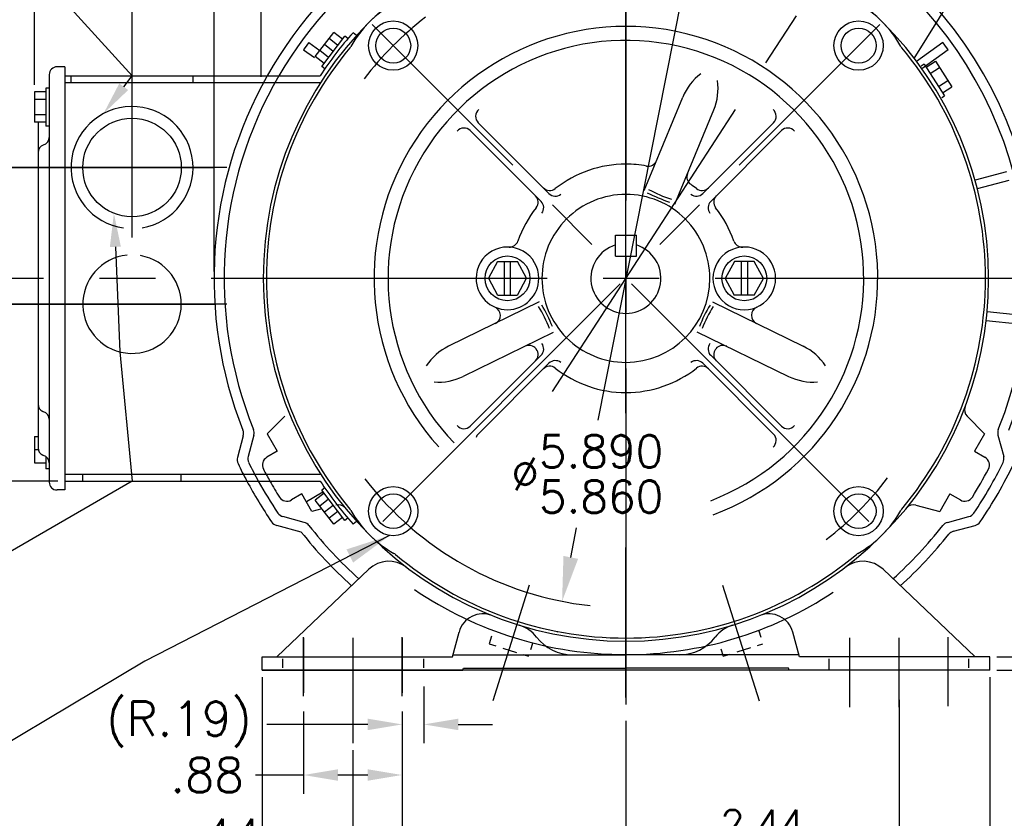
# Model space of a CAD drawing. Extents: x 897.4 to 937.4, y -8.5 to 19.5.
# Tile 4 of 7: x 924.2 to 933, y 0.8 to 7.9. Entities that reach past the tile are written whole.
import ezdxf
from ezdxf import colors
from ezdxf.entities.mleader import LeaderData, LeaderLine
from ezdxf.math import Vec2, Vec3

# ---------------------------------------------------------------- set-up
doc = ezdxf.new("R2010")
doc.units = 0
doc.header["$LTSCALE"] = 4
doc.header["$MEASUREMENT"] = 0
doc.linetypes.add('CENTER2', pattern=[1.125, 0.75, -0.125, 0.125, -0.125])
doc.layers.get('0').update_dxf_attribs({"linetype": 'CONTINUOUS'})
doc.layers.get('DEFPOINTS').update_dxf_attribs({"linetype": 'CONTINUOUS'})
for name, color, linetype in [('CENTER', 40, 'CENTER2'), ('DIMENSIONS', 140, 'CONTINUOUS'), ('DIMENSIONS @ 1', 140, 'CONTINUOUS'), ('TEXT', 140, 'CONTINUOUS'), ('TEXT @ 1', 140, 'CONTINUOUS')]:
    doc.layers.add(name, color=color, linetype=linetype)
doc.styles.get("Standard").update_dxf_attribs({"font": 'romans.shx'})
doc.dimstyles.get("Standard").update_dxf_attribs({"dimtxt": 0.25, "dimasz": 0.3, "dimexe": 0.0625, "dimexo": 0.0625, "dimgap": 0.0625, "dimtad": 0, "dimtih": 1, "dimtoh": 1, "dimzin": 0, "dimdsep": 46, "dimtxsty": 'Standard', "dimcen": 0, "dimadec": 0, "dimazin": 0, "dimtfac": 1, "dimtofl": 0, "dimtmove": 0, "dimatfit": 3, "dimfxl": 0, "dimtolj": 1, "dimtzin": 0, "dimarcsym": 0})
doc.dimstyles.new('STANDARD - A-B', dxfattribs={"dimtxt": 0.125, "dimasz": 0.125, "dimexe": 0.0625, "dimexo": 0.0625, "dimgap": 0.045, "dimtad": 0, "dimtih": 1, "dimtoh": 1, "dimdec": 4, "dimzin": 4, "dimdsep": 46, "dimtxsty": 'Standard', "dimcen": 0, "dimclrd": 256, "dimclre": 256, "dimclrt": 256, "dimaunit": 1, "dimazin": 1, "dimtm": 1e-09, "dimtfac": 1, "dimtdec": 4, "dimtofl": 0, "dimtmove": 0, "dimatfit": 2, "dimfxl": 0, "dimtolj": 1, "dimtzin": 4, "dimlwd": -1, "dimlwe": -1, "dimarcsym": 0})

# ---------------------------------------------------------------- blocks, each defined once
blk = doc.blocks.new('*D187')
at = {"layer": 'DEFPOINTS', "color": 0}
for p in [(933.3057, 13.4967), (925.9457, 5.6259), (933.3057, 5.6259)]:
    blk.add_point(p, dxfattribs=at)
at = {"layer": 'TEXT', "color": 0, "lineweight": -2}
for p, q in [((925.9457, 5.6884), (925.9457, 13.5592)), ((933.3057, 5.6884), (933.3057, 13.5592)), ((926.2457, 13.4967), (928.8013, 13.4967)), ((933.0057, 13.4967), (930.4501, 13.4967))]:
    blk.add_line(p, q, dxfattribs=at)
at = {"layer": 'TEXT', "color": 0}
for points in [[(926.2457, 13.5467), (926.2457, 13.4467), (925.9457, 13.4967)], [(933.0057, 13.5467), (933.0057, 13.4467), (933.3057, 13.4967)]]:
    blk.add_solid(points, dxfattribs=at)
at = {"layer": 'TEXT', "color": 0, "char_height": 0.25, "attachment_point": 5}
for s, insert in [('\\A1;%%C7.36', (929.6257, 13.6842)), ('\\A1;[%%C186.9]', (929.6257, 13.2438))]:
    blk.add_mtext(s, dxfattribs=dict(at, insert=insert))
blk = doc.blocks.new('*D188')
at = {"layer": 'DEFPOINTS', "color": 0}
for p in [(926.3757, 2.1259), (932.8757, 2.1259), (932.8757, -1.2488)]:
    blk.add_point(p, dxfattribs=at)
at = {"layer": 'TEXT', "color": 0, "lineweight": -2}
for p, q in [((926.3757, 2.0634), (926.3757, -1.3113)), ((932.8757, 2.0634), (932.8757, -1.3113)), ((926.6757, -1.2488), (928.9144, -1.2488)), ((932.5757, -1.2488), (930.337, -1.2488))]:
    blk.add_line(p, q, dxfattribs=at)
at = {"layer": 'TEXT', "color": 0}
for points in [[(926.6757, -1.1988), (926.6757, -1.2988), (926.3757, -1.2488)], [(932.5757, -1.1988), (932.5757, -1.2988), (932.8757, -1.2488)]]:
    blk.add_solid(points, dxfattribs=at)
at = {"layer": 'TEXT', "color": 0, "char_height": 0.25, "attachment_point": 5}
for s, insert in [('\\A1;6.50', (929.6257, -1.0613)), ('\\A1;[165.1]', (929.6257, -1.5018))]:
    blk.add_mtext(s, dxfattribs=dict(at, insert=insert))
blk = doc.blocks.new('*D189')
at = {"layer": 'DEFPOINTS', "color": 0}
for p in [(932.0657, 1.9247), (929.6257, 1.7373), (932.0657, 0.5658)]:
    blk.add_point(p, dxfattribs=at)
at = {"layer": 'TEXT', "color": 0, "lineweight": -2}
for p, q in [((932.0657, 1.8622), (932.0657, 0.5033)), ((929.6257, 1.6748), (929.6257, 0.5033)), ((929.9257, 0.5658), (930.2534, 0.5658)), ((931.7657, 0.5658), (931.438, 0.5658))]:
    blk.add_line(p, q, dxfattribs=at)
at = {"layer": 'TEXT', "color": 0}
for points in [[(929.9257, 0.6158), (929.9257, 0.5158), (929.6257, 0.5658)], [(931.7657, 0.6158), (931.7657, 0.5158), (932.0657, 0.5658)]]:
    blk.add_solid(points, dxfattribs=at)
at = {"layer": 'TEXT', "color": 0, "char_height": 0.25, "attachment_point": 5}
for s, insert in [('\\A1;2.44', (930.8457, 0.7533)), ('\\A1;[62.0]', (930.8457, 0.3128))]:
    blk.add_mtext(s, dxfattribs=dict(at, insert=insert))
blk = doc.blocks.new('*D190')
at = {"layer": 'DEFPOINTS', "color": 0}
for p in [(924.3433, 12.6711), (929.6257, 9.6939), (924.3433, 7.2919)]:
    blk.add_point(p, dxfattribs=at)
at = {"layer": 'TEXT', "color": 0, "lineweight": -2}
for p, q in [((924.3433, 7.3544), (924.3433, 12.7336)), ((924.6433, 12.6711), (926.3779, 12.6711)), ((929.3257, 12.6711), (928.0982, 12.6711)), ((929.6257, 9.7564), (929.6257, 12.7336))]:
    blk.add_line(p, q, dxfattribs=at)
at = {"layer": 'TEXT', "color": 0}
for points in [[(924.6433, 12.7211), (924.6433, 12.6211), (924.3433, 12.6711)], [(929.3257, 12.7211), (929.3257, 12.6211), (929.6257, 12.6711)]]:
    blk.add_solid(points, dxfattribs=at)
at = {"layer": 'TEXT', "color": 0, "insert": (927.238, 12.6711), "char_height": 0.25, "attachment_point": 5}
blk.add_mtext('\\A1; 5.28\\P [134.2]', dxfattribs=at)
blk = doc.blocks.new('*D191')
at = {"layer": 'DEFPOINTS', "color": 0}
for p in [(932.8757, 2.2459), (932.8757, 2.1259), (933.569, 2.1259)]:
    blk.add_point(p, dxfattribs=at)
at = {"layer": 'TEXT', "color": 0, "lineweight": -2}
for p, q in [((933.569, 2.5459), (933.569, 2.8459)), ((932.9382, 2.2459), (933.6315, 2.2459)), ((932.9382, 2.1259), (933.6315, 2.1259)), ((933.569, 1.8259), (933.569, 1.5259)), ((933.869, 1.5259), (933.569, 1.5259))]:
    blk.add_line(p, q, dxfattribs=at)
at = {"layer": 'TEXT', "color": 0}
for points in [[(933.519, 2.5459), (933.619, 2.5459), (933.569, 2.2459)], [(933.519, 1.8259), (933.619, 1.8259), (933.569, 2.1259)]]:
    blk.add_solid(points, dxfattribs=at)
at = {"layer": 'TEXT', "color": 0, "insert": (934.4911, 1.5259), "char_height": 0.25, "attachment_point": 5}
blk.add_mtext('\\A1; 0.12\\P [3.0]', dxfattribs=at)
blk = doc.blocks.new('*D178')
at = {"layer": 'DEFPOINTS', "color": 0}
for p in [(927.8207, 2.1491), (927.6257, 1.9247), (927.6257, 1.6423)]:
    blk.add_point(p, dxfattribs=at)
at = {"layer": 'DIMENSIONS'}
for p, q in [((927.8207, 1.9824), (927.8207, 1.4756)), ((927.6257, 1.758), (927.6257, 1.4756)), ((927.319, 1.6423), (926.4174, 1.6423)), ((928.1274, 1.6423), (928.434, 1.6423))]:
    blk.add_line(p, q, dxfattribs=at)
for points in [[(927.319, 1.6934), (927.319, 1.5911), (927.6257, 1.6423)], [(928.1274, 1.6934), (928.1274, 1.5911), (927.8207, 1.6423)]]:
    blk.add_solid(points, dxfattribs=at)
at = {"layer": 'DIMENSIONS', "insert": (925.6329, 1.6423), "char_height": 0.30667, "attachment_point": 5}
blk.add_mtext('\\A1;(R.19)', dxfattribs=at)
blk = doc.blocks.new('*D179')
at = {"layer": 'DEFPOINTS', "color": 0}
for p in [(926.7457, 1.9247), (927.6257, 1.9247), (927.6257, 1.1904)]:
    blk.add_point(p, dxfattribs=at)
at = {"layer": 'DIMENSIONS'}
for p, q in [((926.7457, 1.758), (926.7457, 1.0237)), ((927.6257, 1.758), (927.6257, 1.0237)), ((926.7457, 1.1904), (926.3176, 1.1904)), ((927.319, 1.1904), (927.0524, 1.1904))]:
    blk.add_line(p, q, dxfattribs=at)
for points in [[(927.0524, 1.2415), (927.0524, 1.1393), (926.7457, 1.1904)], [(927.319, 1.2415), (927.319, 1.1393), (927.6257, 1.1904)]]:
    blk.add_solid(points, dxfattribs=at)
at = {"layer": 'DIMENSIONS', "insert": (925.8836, 1.1904), "char_height": 0.30667, "attachment_point": 5}
blk.add_mtext('\\A1;.88', dxfattribs=at)
blk = doc.blocks.new('*D180')
at = {"layer": 'DEFPOINTS', "color": 0}
for p in [(927.6257, 1.9247), (927.1857, 1.4754), (927.6257, 0.6464)]:
    blk.add_point(p, dxfattribs=at)
at = {"layer": 'DIMENSIONS'}
for p, q in [((927.6257, 1.758), (927.6257, 0.4797)), ((927.1857, 1.3087), (927.1857, 0.4797)), ((926.879, 0.6464), (926.4894, 0.6464)), ((927.9324, 0.6464), (928.239, 0.6464))]:
    blk.add_line(p, q, dxfattribs=at)
for points in [[(926.879, 0.6975), (926.879, 0.5953), (927.1857, 0.6464)], [(927.9324, 0.6975), (927.9324, 0.5953), (927.6257, 0.6464)]]:
    blk.add_solid(points, dxfattribs=at)
at = {"layer": 'DIMENSIONS', "insert": (926.0481, 0.6464), "char_height": 0.30667, "attachment_point": 5}
blk.add_mtext('\\A1;.44', dxfattribs=at)
blk = doc.blocks.new('*D194')
at = {"layer": 'DEFPOINTS', "color": 0}
for p in [(932.0657, 1.9247), (927.1857, 1.4754), (932.0657, -0.2718)]:
    blk.add_point(p, dxfattribs=at)
at = {"layer": 'DIMENSIONS', "color": 0, "lineweight": -2}
for p, q in [((932.0657, 1.8622), (932.0657, -0.3343)), ((927.1857, 1.4129), (927.1857, -0.3343)), ((927.4857, -0.2718), (928.9144, -0.2718)), ((931.7657, -0.2718), (930.337, -0.2718))]:
    blk.add_line(p, q, dxfattribs=at)
at = {"layer": 'DIMENSIONS', "color": 0}
for points in [[(927.4857, -0.2218), (927.4857, -0.3218), (927.1857, -0.2718)], [(931.7657, -0.2218), (931.7657, -0.3218), (932.0657, -0.2718)]]:
    blk.add_solid(points, dxfattribs=at)
at = {"layer": 'DIMENSIONS', "color": 0, "char_height": 0.25, "attachment_point": 5}
for s, insert in [('\\A1;4.88', (929.6257, -0.0843)), ('\\A1;[124.0]', (929.6257, -0.5248))]:
    blk.add_mtext(s, dxfattribs=dict(at, insert=insert))
blk = doc.blocks.new('*D199')
at = {"layer": 'DEFPOINTS', "color": 0}
for p in [(933.4438, 5.6259), (932.8757, 2.1259), (934.2891, 2.1259)]:
    blk.add_point(p, dxfattribs=at)
at = {"layer": 'DIMENSIONS', "color": 0, "lineweight": -2}
for p, q in [((933.5063, 5.6259), (934.3516, 5.6259)), ((934.2891, 5.3259), (934.2891, 4.3164)), ((934.2891, 2.4259), (934.2891, 3.4354)), ((932.9382, 2.1259), (934.3516, 2.1259))]:
    blk.add_line(p, q, dxfattribs=at)
at = {"layer": 'DIMENSIONS', "color": 0}
for points in [[(934.2391, 5.3259), (934.3391, 5.3259), (934.2891, 5.6259)], [(934.2391, 2.4259), (934.3391, 2.4259), (934.2891, 2.1259)]]:
    blk.add_solid(points, dxfattribs=at)
at = {"layer": 'DIMENSIONS', "color": 0, "char_height": 0.25, "attachment_point": 5}
for s, insert in [('\\A1;3.50', (934.2891, 4.0634)), ('\\A1;[88.9]', (934.2891, 3.6229))]:
    blk.add_mtext(s, dxfattribs=dict(at, insert=insert))
blk = doc.blocks.new('*D200')
at = {"layer": 'DEFPOINTS', "color": 0}
for p in [(933.3057, 10.4618), (935.6968, 10.4618), (932.8757, 2.1259)]:
    blk.add_point(p, dxfattribs=at)
at = {"layer": 'DIMENSIONS', "color": 0, "lineweight": -2}
for p, q in [((933.3682, 10.4618), (935.7593, 10.4618)), ((935.6968, 10.1618), (935.6968, 6.7039)), ((935.6968, 2.4259), (935.6968, 5.7813)), ((932.9382, 2.1259), (935.7593, 2.1259))]:
    blk.add_line(p, q, dxfattribs=at)
at = {"layer": 'DIMENSIONS', "color": 0}
for points in [[(935.6468, 10.1618), (935.7468, 10.1618), (935.6968, 10.4618)], [(935.6468, 2.4259), (935.7468, 2.4259), (935.6968, 2.1259)]]:
    blk.add_solid(points, dxfattribs=at)
at = {"layer": 'DIMENSIONS', "color": 0, "insert": (935.6968, 6.2426), "char_height": 0.25, "attachment_point": 5}
blk.add_mtext('\\A1; 8.34\\P [211.7]', dxfattribs=at)
blk = doc.blocks.new('*D182')
at = {"layer": 'DEFPOINTS', "color": 0}
for p in [(931.5202, 10.315), (929.6257, 9.8624), (931.9331, 9.1789), (929.6257, 5.6259)]:
    blk.add_point(p, dxfattribs=at)
at = {"layer": 'DIMENSIONS'}
for p, q in [((929.6257, 10.0624), (929.6257, 10.8833)), ((932.042, 9.3466), (932.4891, 10.0351))]:
    blk.add_line(p, q, dxfattribs=at)
for start, end in [(80.53737, 85.46715), (61.53285, 67.19032)]:
    blk.add_arc((929.6257, 5.6259), 5.0574, start, end, dxfattribs=at)
for points in [[(930.0228, 10.6008), (930.028, 10.7341), (929.6257, 10.6833)], [(932.0704, 10.1291), (932.0023, 10.0145), (932.3801, 9.8674)]]:
    blk.add_solid(points, dxfattribs=at)
at = {"layer": 'DIMENSIONS', "insert": (931.0217, 10.4868), "char_height": 0.256, "attachment_point": 5}
blk.add_mtext('\\A1;(33°)', dxfattribs=at)
blk = doc.blocks.new('*D207')
at = {"layer": 'DEFPOINTS', "color": 0}
for p in [(923.0649, 5.3959), (922.6844, 3.8159), (924.6133, 3.8159)]:
    blk.add_point(p, dxfattribs=at)
at = {"layer": 'DIMENSIONS', "color": 0, "lineweight": -2}
for p, q in [((922.6844, 5.6959), (922.6844, 5.9959)), ((923.0024, 5.3959), (922.6219, 5.3959)), ((924.5508, 3.8159), (922.6219, 3.8159)), ((922.6844, 3.5159), (922.6844, 3.2159))]:
    blk.add_line(p, q, dxfattribs=at)
at = {"layer": 'DIMENSIONS', "color": 0}
for points in [[(922.6344, 5.6959), (922.7344, 5.6959), (922.6844, 5.3959)], [(922.6344, 3.5159), (922.7344, 3.5159), (922.6844, 3.8159)]]:
    blk.add_solid(points, dxfattribs=at)
at = {"layer": 'DIMENSIONS', "color": 0, "insert": (922.6844, 4.4912), "char_height": 0.25, "attachment_point": 5}
blk.add_mtext('\\A1;1.58\\P [40.1]', dxfattribs=at)
blk = doc.blocks.new('*D183')
at = {"layer": 'DEFPOINTS', "color": 0}
for p in [(930.1956, 8.5101), (929.0556, 2.7417)]:
    blk.add_point(p, dxfattribs=at)
at = {"layer": 'DIMENSIONS'}
for p, q in [((930.118, 8.1177), (929.3752, 4.3585)), ((929.1332, 3.1341), (929.1854, 3.3985))]:
    blk.add_line(p, q, dxfattribs=at)
for points in [[(930.0526, 8.1306), (930.1834, 8.1048), (930.1956, 8.5101)], [(929.0678, 3.147), (929.1986, 3.1212), (929.0556, 2.7417)]]:
    blk.add_solid(points, dxfattribs=at)
at = {"layer": 'DIMENSIONS', "insert": (929.2803, 3.8785), "char_height": 0.288, "attachment_point": 5}
blk.add_mtext('\\A1;∅\\S5.890^ 5.860;', dxfattribs=at)
blk = doc.blocks.new('*D184')
at = {"layer": 'DEFPOINTS', "color": 0}
for p in [(928.4649, 9.9577), (929.6256, 10.0282), (927.0657, 8.1858), (929.6256, 5.626)]:
    blk.add_point(p, dxfattribs=at)
at = {"layer": 'DIMENSIONS'}
for p, q in [((929.6256, 10.2282), (929.6256, 10.3105)), ((926.9242, 8.3272), (926.3131, 8.9384))]:
    blk.add_line(p, q, dxfattribs=at)
for start, end in [(95.11215, 106.64018), (118.62142, 129.88868)]:
    blk.add_arc((929.6256, 5.626), 4.4846, start, end, dxfattribs=at)
for points in [[(929.223, 10.1593), (929.229, 10.0261), (929.6256, 10.1105)], [(926.7946, 9.0177), (926.7047, 9.1161), (926.4545, 8.797)]]:
    blk.add_solid(points, dxfattribs=at)
at = {"layer": 'DIMENSIONS', "insert": (927.9094, 9.7692), "char_height": 0.288, "attachment_point": 5}
blk.add_mtext('\\A1;45°', dxfattribs=at)
blk = doc.blocks.new('*D185')
at = {"layer": 'DEFPOINTS', "color": 0}
for p in [(929.6256, 10.029), (930.7861, 9.9568), (932.1855, 8.1858), (929.6256, 5.6258)]:
    blk.add_point(p, dxfattribs=at)
at = {"layer": 'DIMENSIONS'}
for p, q in [((929.6256, 10.229), (929.6256, 10.3096)), ((932.327, 8.3273), (932.9375, 8.9378))]:
    blk.add_line(p, q, dxfattribs=at)
for start, end in [(70.4415, 84.88694), (50.11389, 58.16578)]:
    blk.add_arc((929.6256, 5.6258), 4.4838, start, end, dxfattribs=at)
for points in [[(930.0222, 10.0252), (930.0282, 10.1584), (929.6256, 10.1096)], [(932.5459, 9.1155), (932.4559, 9.0171), (932.7961, 8.7964)]]:
    blk.add_solid(points, dxfattribs=at)
at = {"layer": 'DIMENSIONS', "insert": (931.5586, 9.6715), "char_height": 0.288, "attachment_point": 5}
blk.add_mtext('\\A1;45°', dxfattribs=at)
blk = doc.blocks.new('*D210')
at = {"layer": 'DEFPOINTS', "color": 0}
for p in [(924.0217, 5.6259), (921.3583, 3.8159), (924.6133, 3.8159)]:
    blk.add_point(p, dxfattribs=at)
at = {"layer": 'DIMENSIONS', "color": 0, "lineweight": -2}
for p, q in [((923.9592, 5.6259), (921.2958, 5.6259)), ((921.3583, 5.3259), (921.3583, 5.1481)), ((921.3583, 4.1159), (921.3583, 4.2255)), ((924.5508, 3.8159), (921.2958, 3.8159))]:
    blk.add_line(p, q, dxfattribs=at)
at = {"layer": 'DIMENSIONS', "color": 0}
for points in [[(921.3083, 5.3259), (921.4083, 5.3259), (921.3583, 5.6259)], [(921.3083, 4.1159), (921.4083, 4.1159), (921.3583, 3.8159)]]:
    blk.add_solid(points, dxfattribs=at)
at = {"layer": 'DIMENSIONS', "color": 0, "insert": (921.3583, 4.6868), "char_height": 0.25, "attachment_point": 5}
blk.add_mtext('\\A1; 1.81\\P [46.0]', dxfattribs=at)
blk = doc.blocks.new('*D211')
at = {"layer": 'DEFPOINTS', "color": 0}
for p in [(933.3057, 14.5846), (924.3433, 7.2919), (933.3057, 5.6259)]:
    blk.add_point(p, dxfattribs=at)
at = {"layer": 'TEXT', "color": 0, "lineweight": -2}
for p, q in [((924.3433, 7.3544), (924.3433, 14.6471)), ((933.3057, 5.6884), (933.3057, 14.6471)), ((924.6433, 14.5846), (928.0001, 14.5846)), ((933.0057, 14.5846), (929.6489, 14.5846))]:
    blk.add_line(p, q, dxfattribs=at)
at = {"layer": 'TEXT', "color": 0}
for points in [[(924.6433, 14.6346), (924.6433, 14.5346), (924.3433, 14.5846)], [(933.0057, 14.6346), (933.0057, 14.5346), (933.3057, 14.5846)]]:
    blk.add_solid(points, dxfattribs=at)
at = {"layer": 'TEXT', "color": 0, "char_height": 0.25, "attachment_point": 5}
for s, insert in [('\\A1;%%C8.96', (928.8245, 14.7721)), ('\\A1;[%%C227.6]', (928.8245, 14.3316))]:
    blk.add_mtext(s, dxfattribs=dict(at, insert=insert))

msp = doc.modelspace()

# ---------------------------------------------------------------- linework, layer by layer
for p, q in [((929.6257, 4.42302), (929.6257, 9.79856)), ((932.20165, 7.591), (932.98466, 8.84422)), ((926.84931, 7.60605), (927.0149, 7.82184)), ((926.90795, 7.5182), (927.11493, 7.78794)), ((927.05283, 7.70702), (926.9735, 7.76789)), ((927.09423, 7.76097), (927.0149, 7.82184)), ((927.1422, 7.76701), (927.11493, 7.78794)), ((927.2196, 7.79585), (927.18827, 7.81989)), ((926.74655, 7.66828), (926.84319, 7.59807)), ((926.79357, 7.733), (926.89191, 7.66156)), ((926.97004, 7.59912), (926.89071, 7.66)), ((927.01144, 7.65307), (926.9321, 7.71395)), ((932.45784, 7.733), (932.22321, 7.56253)), ((932.50486, 7.66828), (932.27023, 7.49781)), ((926.92865, 7.54517), (926.84931, 7.60605)), ((932.30711, 7.51114), (932.39098, 7.5656)), ((932.39098, 7.5656), (932.53912, 7.33748)), ((924.61329, 7.51588), (924.54329, 7.51588)), ((924.61329, 7.51588), (924.61329, 3.73588)), ((926.93523, 7.49727), (926.90795, 7.5182)), ((932.28969, 7.53797), (932.26453, 7.52164)), ((932.28969, 7.53797), (932.47268, 7.25618)), ((932.34415, 7.45411), (932.42802, 7.50857)), ((924.47329, 7.44588), (924.47329, 3.80588)), ((924.61329, 7.43589), (926.89395, 7.43589)), ((924.66829, 7.37589), (924.66829, 7.43589)), ((925.75829, 7.37589), (925.75829, 7.43589)), ((932.41822, 7.34005), (932.50209, 7.39451)), ((924.47329, 7.32588), (924.44329, 7.32588)), ((924.44329, 7.32588), (924.44329, 6.98588)), ((924.61329, 7.37589), (926.89395, 7.37589)), ((932.45526, 7.28302), (932.53912, 7.33748)), ((924.44329, 7.29188), (924.34329, 7.29188)), ((924.34329, 7.29188), (924.34329, 7.01988)), ((924.44329, 7.22388), (924.34329, 7.22388)), ((929.78842, 6.41078), (930.13381, 7.24463)), ((932.44752, 7.23984), (932.47268, 7.25618)), ((930.06213, 6.28763), (930.41098, 7.12982)), ((924.44329, 7.08788), (924.34329, 7.08788)), ((924.44329, 7.01988), (924.34329, 7.01988)), ((924.37329, 7.01988), (924.37329, 4.11229)), ((924.47329, 6.98588), (924.44329, 6.98588)), ((928.30643, 7.01591), (928.93855, 6.3838)), ((930.9448, 7.01591), (930.31268, 6.3838)), ((928.23572, 6.9452), (928.86782, 6.31311)), ((931.0155, 6.9452), (930.3834, 6.31311)), ((924.42329, 6.81755), (924.41908, 6.81615)), ((923.49026, 6.61589), (925.94964, 6.61589)), ((933.02486, 6.5781), (932.74472, 6.50304)), ((933.04556, 6.50083), (932.76542, 6.42577)), ((929.53186, 5.82339), (929.53186, 6.01089)), ((929.53186, 6.01089), (929.71936, 6.01089)), ((929.71936, 5.82339), (929.71936, 6.01089)), ((929.53186, 5.82339), (929.71936, 5.82339)), ((928.47867, 5.77689), (928.39697, 5.62626)), ((928.48061, 5.77689), (928.65696, 5.77689)), ((928.54011, 5.47489), (928.54011, 5.77689)), ((928.59511, 5.47489), (928.59511, 5.77689)), ((928.73866, 5.62626), (928.65696, 5.77689)), ((930.59456, 5.77682), (930.51246, 5.62546)), ((930.77069, 5.77682), (930.59651, 5.77682)), ((930.65601, 5.77682), (930.65601, 5.47482)), ((930.71101, 5.77682), (930.71101, 5.47482)), ((930.85415, 5.62546), (930.77205, 5.77682)), ((928.39697, 5.62626), (928.47907, 5.47489)), ((928.65656, 5.47489), (928.73866, 5.62626)), ((929.6257, 5.62589), (929.6251, 5.62515)), ((929.6257, 5.62589), (929.6251, 5.62515)), ((929.6257, 5.62589), (929.6251, 5.62515)), ((929.6257, 5.62589), (929.6251, 5.62515)), ((929.62572, 5.62579), (929.6257, 5.62606)), ((929.62575, 5.62586), (929.6257, 5.62519)), ((929.62572, 5.62582), (929.6257, 5.62563)), ((929.62572, 5.62579), (929.6257, 5.62552)), ((930.51246, 5.62546), (930.59416, 5.47482)), ((930.77245, 5.47482), (930.85415, 5.62546)), ((928.48044, 5.47489), (928.65461, 5.47489)), ((930.77051, 5.47482), (930.59416, 5.47482)), ((923.51725, 5.39589), (925.94964, 5.39589)), ((928.852, 5.41542), (928.0408, 5.01977)), ((930.39922, 5.41542), (931.21043, 5.01977)), ((933.14033, 5.29671), (932.8519, 5.32703)), ((933.13197, 5.21715), (932.84353, 5.24746)), ((928.97722, 5.14272), (928.17231, 4.75013)), ((930.25959, 5.14975), (931.07892, 4.75013)), ((928.23572, 4.30658), (928.86782, 4.93868)), ((931.0155, 4.30658), (930.3834, 4.93868)), ((928.30643, 4.23588), (928.93855, 4.86798)), ((930.9448, 4.23588), (930.31268, 4.86798)), ((924.42329, 4.43421), (924.41533, 4.43712)), ((926.57728, 4.39399), (926.42059, 4.2373)), ((932.67413, 4.39399), (932.83082, 4.2373)), ((926.3017, 4.22667), (926.25065, 4.03614)), ((926.42059, 4.2373), (926.51059, 4.08142)), ((932.83082, 4.2373), (932.74082, 4.08142)), ((932.94971, 4.22667), (933.00076, 4.03614)), ((924.34329, 4.21366), (924.34329, 3.9781)), ((924.34329, 4.21366), (924.37329, 4.21366)), ((926.20702, 4.22103), (926.15506, 4.02713)), ((924.37329, 4.09588), (924.34329, 4.09588)), ((924.42329, 4.04521), (924.41533, 4.04812)), ((926.51059, 4.08142), (926.4177, 4.02779)), ((932.74082, 4.08142), (932.83371, 4.02779)), ((924.34329, 3.9781), (924.44329, 3.9781)), ((924.44329, 4.03558), (924.44329, 3.92588)), ((924.47329, 3.92588), (924.44329, 3.92588)), ((924.61329, 3.87589), (926.89398, 3.87589)), ((924.77329, 3.81589), (924.77329, 3.87589)), ((925.65329, 3.81589), (925.65329, 3.87589)), ((924.61329, 3.81589), (926.89398, 3.81589)), ((924.61329, 3.73588), (924.54329, 3.73588)), ((926.7306, 3.70037), (926.63771, 3.64674)), ((926.8206, 3.54448), (926.7306, 3.70037)), ((926.91939, 3.71699), (926.7706, 3.63109)), ((926.92865, 3.70661), (926.84931, 3.64574)), ((926.93523, 3.75452), (926.90795, 3.73359)), ((927.11493, 3.46385), (926.90795, 3.73359)), ((932.52081, 3.70037), (932.43081, 3.54448)), ((932.52081, 3.70037), (932.61371, 3.64674)), ((927.0149, 3.42994), (926.84931, 3.64574)), ((926.97004, 3.65267), (926.89071, 3.59179)), ((926.90886, 3.56813), (926.8206, 3.54448)), ((927.01144, 3.59872), (926.9321, 3.53784)), ((927.05283, 3.54477), (926.9735, 3.48389)), ((932.21678, 3.60183), (932.43081, 3.54448)), ((926.75194, 3.44684), (926.56142, 3.49789)), ((927.09423, 3.49082), (927.0149, 3.42994)), ((927.1422, 3.48478), (927.11493, 3.46385)), ((927.2196, 3.45594), (927.18827, 3.4319)), ((932.49945, 3.44683), (932.69, 3.49789)), ((926.72543, 3.36077), (926.50582, 3.41961)), ((932.55169, 3.36766), (932.7456, 3.41961)), ((929.6257, 1.88245), (929.6257, 3.22331)), ((926.5057, 2.24489), (927.32838, 3.02786)), ((932.74571, 2.24489), (931.92303, 3.02786)), ((928.0757, 2.24489), (928.13534, 2.46745)), ((929.00984, 2.47309), (929.0136, 2.46932)), ((930.81225, 2.47703), (930.83019, 2.42015)), ((931.1757, 2.24489), (931.11607, 2.46745)), ((928.42362, 2.42942), (928.40257, 2.36267)), ((928.40257, 2.36267), (928.46479, 2.34305)), ((928.52556, 2.32389), (928.6477, 2.28538)), ((928.79153, 2.36585), (928.7736, 2.30897)), ((930.47441, 2.31808), (930.49546, 2.25133)), ((930.61845, 2.29011), (930.74059, 2.32862)), ((930.80136, 2.34778), (930.84834, 2.36259)), ((926.3757, 2.24489), (928.0757, 2.24489)), ((926.3757, 2.12589), (926.3757, 2.24489)), ((926.5607, 2.14908), (926.5607, 2.22802)), ((927.8207, 2.14908), (927.8207, 2.22802)), ((928.08106, 2.26489), (929.6257, 2.26489)), ((928.70848, 2.26622), (928.75545, 2.25141)), ((931.17034, 2.26489), (929.6257, 2.26489)), ((930.49546, 2.25133), (930.55768, 2.27094)), ((932.87571, 2.24489), (931.1757, 2.24489)), ((931.4407, 2.12589), (931.4407, 2.22802)), ((932.69071, 2.14908), (932.69071, 2.22802)), ((932.87571, 2.12589), (932.87571, 2.24489)), ((926.3757, 2.12589), (928.16805, 2.12589)), ((932.87571, 2.12589), (926.3757, 2.12589)), ((928.16805, 2.12589), (928.17341, 2.14589)), ((928.17341, 2.14589), (929.6257, 2.14589)), ((931.078, 2.14589), (929.6257, 2.14589)), ((931.08336, 2.12589), (931.078, 2.14589))]:
    msp.add_line(p, q)
for centre, radius in [((927.54672, 7.70479), 0.22), ((931.70451, 7.70479), 0.22), ((927.54672, 7.70479), 0.156), ((931.70451, 7.70479), 0.156), ((925.21329, 6.61589), 0.44), ((928.56761, 5.62589), 0.2), ((930.68351, 5.62582), 0.2), ((927.54678, 3.54694), 0.22), ((927.54678, 3.54694), 0.156), ((931.70445, 3.54694), 0.22), ((931.70445, 3.54694), 0.156)]:
    msp.add_circle(centre, radius)
for centre, radius, start, end in [((929.6257, 5.62589), 3.68, 98.401615, 150.537876), ((929.6257, 5.62589), 3.59, 97.939444, 149.723162), ((929.62561, 5.62589), 3.24, 0, 180), ((929.6257, 5.62589), 3.68, 338.399932, 57.001175), ((929.6257, 5.62589), 3.59, 337.937612, 57.001205), ((928.04175, 7.20987), 1, 119.210884, 150.785715), ((931.20947, 7.20987), 1, 29.214293, 60.789107), ((929.62561, 5.62589), 2.25, 290.275554, 221.982278), ((929.6533, 5.62589), 3.3, 138.329349, 146.737052), ((929.62561, 5.62589), 2.125, 290.886692, 223.76911), ((929.62561, 5.62589), 3.2124, 140.11894, 180.000005), ((929.6257, 5.62589), 3.53, 143.35074, 144.649257), ((927.09913, 7.737), 0.08, 320.117689, 330.78546), ((932.15209, 7.737), 0.08, 209.214541, 219.882313), ((929.62561, 5.62589), 3.2124, 0, 39.881075), ((929.6257, 5.62589), 3.53, 35.350745, 36.649263), ((924.54329, 7.44588), 0.07, 90.000004, 180.000048), ((929.6257, 5.62589), 3.68, 150.537876, 201.600073), ((929.6257, 5.62589), 3.59, 149.723162, 202.06245), ((930.59575, 7.05329), 0.5, 126.835534, 157.500023), ((930.59575, 7.05329), 0.5, 126.836599, 157.500023), ((929.94904, 7.32117), 0.5, 337.499974, 8.163397), ((925.21329, 6.61589), 0.545, 279.463545, 262.094713), ((928.363, 7.07248), 0.08, 131.118076, 225.000597), ((930.88823, 7.07248), 0.08, 314.999391, 48.881953), ((928.17915, 6.88863), 0.08, 45.000121, 138.882403), ((931.07207, 6.88863), 0.08, 41.117592, 134.999877), ((924.40329, 6.88464), 0.07, 286.601568, 0), ((924.44329, 6.75047), 0.07, 110.236387, 180.000048), ((929.62561, 5.62589), 1.02, 90.000003, 128.20821), ((929.62561, 5.62589), 1.02, 79.56624, 90.000003), ((929.82482, 6.7077), 0.08, 259.566176, 337.500083), ((930.2498, 6.53165), 0.08, 157.50001, 235.427878), ((928.94524, 6.49024), 0.08, 224.999996, 308.207942), ((929.62561, 5.62589), 1.02, 51.791784, 55.428098), ((930.30598, 6.49024), 0.08, 231.792059, 314.999992), ((928.76138, 6.30642), 0.08, 321.782096, 45.005083), ((929.62552, 5.62589), 0.75, 90.000003, 180.000005), ((928.99512, 6.44037), 0.08, 225.000119, 307.743845), ((929.6257, 5.62589), 0.75, 0, 90.000019), ((930.43886, 7.58912), 1.35, 242.573239, 251.707853), ((930.44036, 7.5885), 1.32, 242.377514, 251.967673), ((930.25611, 6.44037), 0.08, 232.256157, 314.999882), ((930.48985, 6.30642), 0.08, 134.994905, 218.217919), ((929.62561, 5.62589), 1.02, 141.782132, 160.922658), ((928.81125, 6.25654), 0.08, 322.245566, 45.000247), ((930.43997, 6.25654), 0.08, 134.999741, 217.754449), ((930.44036, 7.5885), 1.32, 269.086613, 269.425008), ((929.62561, 5.62589), 1.02, 19.077336, 38.217876), ((928.56761, 5.62589), 0.28, 0, 180.000001), ((928.58603, 5.98542), 0.08, 267.068046, 340.922472), ((929.62561, 5.62589), 0.3125, 107.457584, 72.542411), ((930.68361, 5.62589), 0.28, 0, 180.000196), ((930.6652, 5.98542), 0.08, 199.077529, 272.931955), ((925.21329, 5.39589), 0.44, 95.837189, 79.992224), ((929.62561, 5.62589), 3.24, 180, 0), ((929.62561, 5.62589), 3.2124, 179.999991, 219.881056), ((928.56761, 5.62589), 0.28, 180.000005, 0), ((929.62552, 5.62589), 0.75, 179.999991, 270.000001), ((929.6257, 5.62589), 0.75, 270.000001, 0), ((930.68361, 5.62589), 0.28, 179.9998, 0), ((929.62561, 5.62589), 3.2124, 320.118945, 0), ((928.42411, 5.29573), 0.08, 295.999963, 66.507556), ((927.71628, 4.69281), 1.32, 21.532332, 31.122478), ((927.71557, 4.69426), 1.35, 21.792137, 30.926752), ((931.53565, 4.69426), 1.35, 149.07325, 158.207863), ((931.53494, 4.69281), 1.32, 148.877524, 158.46767), ((930.82712, 5.29573), 0.08, 113.492465, 244.000121), ((928.25998, 4.57037), 0.5, 115.999971, 146.663395), ((928.75964, 4.94759), 0.08, 38.071246, 116.000176), ((928.81125, 4.99524), 0.08, 314.999746, 37.754454), ((930.43997, 4.99524), 0.08, 142.245547, 225.000256), ((930.49158, 4.94759), 0.08, 63.999822, 141.928722), ((930.99124, 4.57037), 0.5, 33.336603, 64.000027), ((928.76138, 4.94537), 0.08, 314.99491, 38.217924), ((930.48985, 4.94537), 0.08, 141.782078, 225.005091), ((928.94524, 4.76154), 0.08, 51.792057, 135), ((928.99512, 4.81141), 0.08, 52.256155, 134.999877), ((930.25611, 4.81141), 0.08, 45.000124, 127.74384), ((930.30598, 4.76154), 0.08, 45.000001, 128.207937), ((929.62561, 5.62589), 1.02, 231.791786, 270.000001), ((929.62561, 5.62589), 1.02, 270.000001, 308.208216), ((927.95312, 5.19953), 0.5, 265.336593, 296.000017), ((931.2981, 5.19953), 0.5, 243.999984, 274.663408), ((924.44329, 4.50129), 0.07, 179.999745, 246.452925), ((924.40329, 4.36713), 0.07, 0, 73.39811), ((932.7307, 4.45056), 0.08, 159.266706, 224.999953), ((928.17915, 4.36315), 0.08, 221.117594, 314.999882), ((931.07207, 4.36315), 0.08, 225.000119, 318.882408), ((926.12974, 4.24174), 0.08, 344.999716, 21.600042), ((926.22443, 4.24738), 0.08, 344.99794, 22.062476), ((928.363, 4.17931), 0.08, 134.999399, 160.659491), ((930.88823, 4.17931), 0.08, 311.118067, 45.000602), ((933.02698, 4.24738), 0.08, 157.937524, 195.00206), ((924.44329, 4.11229), 0.07, 179.999745, 246.452925), ((924.40329, 3.97813), 0.07, 0, 73.39811), ((926.23234, 4.00643), 0.08, 165.000212, 205.512625), ((929.6257, 5.62589), 3.84, 205.51261, 208.122234), ((926.32792, 4.01544), 0.08, 165.000097, 206.028459), ((929.6257, 5.62589), 3.75, 206.04112, 208.859712), ((926.4577, 3.95851), 0.08, 120.000336, 207.758791), ((929.6257, 5.62589), 3.75, 326.028398, 333.971598), ((929.6257, 5.62589), 3.84, 325.512621, 334.487375), ((932.79371, 3.95851), 0.08, 332.241209, 59.999664), ((932.92349, 4.01544), 0.08, 333.971541, 14.999903), ((929.6257, 5.62589), 3.66, 207.758811, 209.639145), ((929.62571, 5.62589), 3.66, 327.758845, 332.241209), ((924.54329, 3.80588), 0.07, 180.000031, 270.000001), ((929.6257, 5.62589), 3.84, 208.122234, 214.487379), ((929.6257, 5.62589), 3.84, 208.122278, 214.487438), ((929.6257, 5.62589), 3.75, 208.859732, 213.971604), ((929.6257, 5.62589), 3.66, 209.639145, 212.241155), ((929.6257, 5.62589), 3.66, 209.639127, 212.241214), ((929.6533, 5.62589), 3.3, 213.263142, 221.670667), ((926.59771, 3.71602), 0.08, 212.241272, 299.99967), ((932.6537, 3.71602), 0.08, 239.999988, 327.758788), ((926.58212, 3.57516), 0.08, 213.971547, 254.999851), ((927.05534, 3.52456), 0.08, 39.266711, 104.999936), ((927.09913, 3.51478), 0.08, 29.214539, 39.882311), ((928.04175, 4.04191), 1, 209.214281, 240.789112), ((931.20947, 4.04191), 1, 299.210889, 330.785706), ((932.15209, 3.51478), 0.08, 140.117684, 150.785455), ((932.19607, 3.52456), 0.08, 75.00045, 140.733291), ((932.66929, 3.57516), 0.08, 285.000036, 326.028513), ((926.52652, 3.49689), 0.08, 214.487438, 254.999737), ((926.73124, 3.36957), 0.08, 37.93753, 75.002049), ((932.52016, 3.36956), 0.08, 105.000114, 142.062032), ((932.72489, 3.49689), 0.08, 285.000036, 325.512564), ((929.6257, 5.62589), 3.68, 217.989929, 228.230461), ((929.6257, 5.62589), 3.59, 217.937561, 228.34723), ((929.6257, 5.62589), 3.59, 311.65283, 322.06227), ((932.5724, 3.29038), 0.08, 104.999638, 141.600039), ((929.6257, 5.62589), 3.68, 311.769598, 321.600122), ((927.51469, 3.09926), 0.08, 50.122541, 60.788923), ((931.73654, 3.09926), 0.08, 119.211076, 129.877454), ((927.50763, 2.83953), 0.26, 52.759432, 133.585689), ((929.62574, 5.62589), 3.2124, 230.120493, 270.000001), ((929.62549, 5.62589), 3.2124, 270.000001, 309.879508), ((931.74378, 2.83953), 0.26, 46.414314, 127.240565), ((929.62544, 5.62589), 3.36, 235.790754, 270.000001), ((929.62544, 5.62589), 3.36, 270.000001, 303.473685), ((928.34784, 2.41051), 0.22, 68.326099, 165.000323), ((930.90357, 2.41051), 0.22, 14.999678, 111.673898), ((928.58244, 2.23265), 0.31, 37.502265, 72.909831), ((930.66897, 2.23265), 0.31, 107.090166, 142.497732), ((929.1457, 2.66489), 0.4, 217.502399, 270.000001), ((930.1057, 2.66489), 0.4, 270.000001, 322.49766)]:
    msp.add_arc(centre, radius, start, end)
at = {"layer": 'CENTER'}
for p, q in [((929.6257, 9.32085), (929.6257, 1.73733)), ((926.36569, 7.42621), (926.36569, 9.11643)), ((928.97054, 4.61696), (931.89827, 9.12527)), ((925.21329, 5.98959), (925.21329, 8.0787)), ((931.79698, 3.45462), (927.35757, 7.89403)), ((927.45443, 3.45462), (931.89384, 7.89403)), ((926.06052, 6.61589), (923.06493, 6.61589)), ((933.42179, 5.62589), (924.02166, 5.62589)), ((926.06052, 5.39589), (923.06493, 5.39589)), ((928.7612, 2.88486), (928.43556, 1.85207)), ((930.48971, 2.88478), (930.81535, 1.85199)), ((926.7457, 1.89405), (926.7457, 2.42233)), ((926.74571, 2.41432), (926.74571, 1.92469)), ((927.18571, 2.41432), (927.18571, 1.47535)), ((927.6257, 1.89405), (927.6257, 2.42233)), ((927.62571, 2.41432), (927.62571, 1.92469)), ((931.62571, 1.796), (931.62571, 2.41431)), ((932.06571, 1.796), (932.06571, 2.41431)), ((932.5057, 1.80401), (932.5057, 2.42233))]:
    msp.add_line(p, q, dxfattribs=at)
for start, end in [(127.509537, 142.673308), (307.509542, 322.673327)]:
    msp.add_arc((929.62561, 5.62589), 2.94, start, end, dxfattribs=at)
at = {"layer": 'DIMENSIONS'}
msp.add_arc((929.62561, 5.62589), 2.94, 217.509546, 263.790856, dxfattribs=at)

# ---------------------------------------------------------------- dimensions: what is measured, and where the dimension line sits
dim = msp.add_angular_dim_3p(base=(931.52023, 10.315), center=(929.6257, 5.62589), p1=(931.93305, 9.1789), p2=(929.6257, 9.86236), text='(<>)', dimstyle='STANDARD - A-B', override={"dimscale": 3.2, "dimtxt": 0.08, "dimdec": 2, "dimadec": 0}, dxfattribs=at)
dim.commit()
dim.dimension.update_dxf_attribs({"geometry": '*D182', "text_midpoint": (931.02173, 10.48676), "dimtype": 165})
dim = msp.add_angular_dim_3p(base=(928.46489, 9.95773), center=(929.62561, 5.62595), p1=(929.62561, 10.0282), p2=(927.06567, 8.18582), dimstyle='STANDARD - A-B', override={"dimscale": 3.2, "dimtxt": 0.09, "dimdec": 2, "dimadec": 0, "dimtdec": 2}, dxfattribs=at)
dim.commit()
dim.dimension.update_dxf_attribs({"geometry": '*D184', "text_midpoint": (927.9094, 9.76916)})
dim = msp.add_angular_dim_3p(base=(930.78608, 9.95685), center=(929.62561, 5.62583), p1=(932.18554, 8.18583), p2=(929.62561, 10.02904), dimstyle='STANDARD - A-B', override={"dimscale": 3.2, "dimtxt": 0.09, "dimdec": 2, "dimadec": 0, "dimtdec": 2}, dxfattribs=at)
dim.commit()
dim.dimension.update_dxf_attribs({"geometry": '*D185', "text_midpoint": (931.55865, 9.67154), "dimtype": 165})
dim = msp.add_diameter_dim_2p(p1=(930.19557, 8.51012), p2=(929.05565, 2.74167), dimstyle='STANDARD - A-B', override={"dimscale": 3.2, "dimtxt": 0.09, "dimgap": 0.045, "dimdec": 2, "dimadec": 0, "dimtol": 0, "dimlim": 1, "dimtp": 0.01, "dimtm": 0.02, "dimtdec": 3}, dxfattribs=at)
dim.commit()
dim.dimension.update_dxf_attribs({"geometry": '*D183', "text_midpoint": (929.2803, 3.8785), "dimtype": 163})
dim = msp.add_linear_dim(base=(927.62571, 1.64226), p1=(927.8207, 2.14908), p2=(927.62571, 1.92469), text='(R<>)', dimstyle='STANDARD - A-B', override={"dimscale": 2.66667, "dimtxt": 0.115, "dimasz": 0.115, "dimdec": 2}, dxfattribs=at)
dim.commit()
dim.dimension.update_dxf_attribs({"geometry": '*D178', "text_midpoint": (925.63291, 1.64226), "dimtype": 160})
for base, p1, picture, middle in [((927.62571, 1.19039), (926.74571, 1.92469), '*D179', (925.88364, 1.19039)), ((927.62571, 0.64637), (927.18571, 1.47535), '*D180', (926.04809, 0.64637))]:
    dim = msp.add_linear_dim(base=base, p1=p1, p2=(927.62571, 1.92469), dimstyle='STANDARD - A-B', override={"dimscale": 2.66667, "dimtxt": 0.115, "dimasz": 0.115, "dimdec": 2}, dxfattribs=at)
    dim.commit()
    dim.dimension.update_dxf_attribs({"geometry": picture, "text_midpoint": middle, "dimtype": 160})
at = {"layer": 'DIMENSIONS @ 1'}
for base, p1, p2, picture, middle in [((935.69683, 10.46178), (932.87571, 2.12589), (933.3057, 10.46178), '*D200', (935.69683, 6.24258)), ((921.35835, 3.81589), (924.02166, 5.62589), (924.61329, 3.81589), '*D210', (921.35835, 4.68681))]:
    dim = msp.add_linear_dim(base=base, p1=p1, p2=p2, angle=90, text=' <>', dimstyle='Standard', override={"dimscale": 1, "dimtxt": 0.25, "dimpost": '\\X', "dimtix": 0, "dimtofl": 0, "dimtmove": 0, "dimatfit": 3}, dxfattribs=at)
    dim.commit()
    dim.dimension.update_dxf_attribs({"geometry": picture, "text_midpoint": middle, "dimtype": 160})
dim = msp.add_linear_dim(base=(922.68444, 3.81589), p1=(923.06493, 5.39589), p2=(924.61329, 3.81589), angle=90, dimstyle='Standard', override={"dimscale": 1, "dimtxt": 0.25, "dimpost": '\\X', "dimtix": 0, "dimtofl": 0, "dimtmove": 0, "dimatfit": 3}, dxfattribs=at)
dim.commit()
dim.dimension.update_dxf_attribs({"geometry": '*D207', "text_midpoint": (922.68444, 4.49116), "dimtype": 160})
dim = msp.add_linear_dim(base=(934.28906, 2.12589), p1=(933.44379, 5.62589), p2=(932.87571, 2.12589), angle=90, dimstyle='Standard', override={"dimscale": 1, "dimtxt": 0.25, "dimpost": '\\X', "dimtix": 0, "dimtofl": 0, "dimtmove": 0, "dimatfit": 3}, dxfattribs=at)
dim.commit()
dim.dimension.update_dxf_attribs({"geometry": '*D199', "text_midpoint": (934.28906, 3.87589)})
dim = msp.add_linear_dim(base=(932.06571, -0.2718), p1=(927.18571, 1.47535), p2=(932.06571, 1.92469), dimstyle='Standard', override={"dimscale": 1, "dimtxt": 0.25, "dimpost": '\\X', "dimtix": 0, "dimtofl": 0, "dimtmove": 0, "dimatfit": 3}, dxfattribs=at)
dim.commit()
dim.dimension.update_dxf_attribs({"geometry": '*D194', "text_midpoint": (929.62571, -0.2718)})
at = {"layer": 'TEXT @ 1'}
for base, p1, override, picture, middle in [((933.3057, 14.5846), (924.34329, 7.29188), {"dimscale": 1, "dimpost": '\\X', "dimtix": 0, "dimtofl": 0, "dimtmove": 0, "dimatfit": 3}, '*D211', (928.8245, 14.5846)), ((933.3057, 13.49674), (925.9457, 5.62589), {"dimscale": 1, "dimtxt": 0.25, "dimpost": '\\X', "dimtix": 0, "dimtofl": 0, "dimtmove": 0, "dimatfit": 3}, '*D187', (929.6257, 13.49674))]:
    dim = msp.add_linear_dim(base=base, p1=p1, p2=(933.3057, 5.62589), text='%%C<>', dimstyle='Standard', override=override, dxfattribs=at)
    dim.commit()
    dim.dimension.update_dxf_attribs({"geometry": picture, "text_midpoint": middle})
dim = msp.add_linear_dim(base=(924.34329, 12.67108), p1=(929.6257, 9.69386), p2=(924.34329, 7.29188), text=' <>', dimstyle='Standard', override={"dimscale": 1, "dimtxt": 0.25, "dimpost": '\\X', "dimtix": 0, "dimtofl": 0, "dimtmove": 0, "dimatfit": 3}, dxfattribs=at)
dim.commit()
dim.dimension.update_dxf_attribs({"geometry": '*D190', "text_midpoint": (927.23803, 12.67108), "dimtype": 160})
dim = msp.add_linear_dim(base=(933.56903, 2.12589), p1=(932.8757, 2.24589), p2=(932.87571, 2.12589), angle=90, text=' <>', dimstyle='Standard', override={"dimscale": 1, "dimtxt": 0.25, "dimpost": '\\X', "dimtix": 0, "dimtofl": 0, "dimtmove": 1, "dimatfit": 3}, dxfattribs=at)
dim.commit()
dim.dimension.update_dxf_attribs({"geometry": '*D191', "text_midpoint": (933.83625, 1.71927), "dimtype": 160})
for base, p1, p2, picture, middle in [((932.87571, -1.24883), (926.37571, 2.12589), (932.87571, 2.12589), '*D188', (929.62571, -1.24883)), ((932.06571, 0.56581), (929.6257, 1.73733), (932.06571, 1.92469), '*D189', (930.84571, 0.56581))]:
    dim = msp.add_linear_dim(base=base, p1=p1, p2=p2, dimstyle='Standard', override={"dimscale": 1, "dimtxt": 0.25, "dimpost": '\\X', "dimtix": 0, "dimtofl": 0, "dimtmove": 0, "dimatfit": 3}, dxfattribs=at)
    dim.commit()
    dim.dimension.update_dxf_attribs({"geometry": picture, "text_midpoint": middle})

# ---------------------------------------------------------------- leaders
at = {"layer": 'TEXT', "annotation_type": 0, "has_hookline": 1, "hookline_direction": 1, "text_width": 3.71429}
msp.add_leader([(927.51494, 3.32925), (925.3274, 2.20704), (923.32571, 1.01273), (922.92571, 1.01273)], dimstyle='STANDARD - A-B', override={"dimscale": 3.2, "dimgap": 0.045, "dimtad": 0, "dimdec": 2, "dimadec": 0, "dimtdec": 2}, dxfattribs=at)
at = {"layer": 'TEXT'}
ml = msp.add_multileader_mtext('Standard', dxfattribs=at)
ml.set_content('2X %%C1.09\\P KNOCKOUT', color=256)
ml.set_leader_properties()
ml.build(insert=Vec2(0, 0))
ml.multileader.update_dxf_attribs({"text_left_attachment_type": 2, "text_right_attachment_type": 2, "dogleg_length": 0.36, "arrow_head_size": 0.3})
ctx = ml.context
ctx.base_point, ctx.char_height, ctx.arrow_head_size, ctx.landing_gap_size, ctx.plane_origin = Vec3(920.55227, 9.52145), 0.25, 0.3, 0.09, Vec3(924.8794, 7.42668)
ctx.left_attachment, ctx.right_attachment, ctx.text_align_type = 2, 2, 2
notes = []
notes.append((ctx, [(1, (1, 1, 0), (923.31846, 9.52145), (-1, 0), 0.36, [(1, [(924.95861, 7.09773), (925.21329, 7.43589)], 0, [])])]))
ctx.mtext.insert, ctx.mtext.alignment, ctx.mtext.flow_direction = Vec3(922.86846, 9.85478), 3, 5
ml = msp.add_multileader_mtext('Standard', dxfattribs=at)
ml.set_content('3X %%C0.88\\P KNOCKOUT', color=256)
ml.set_leader_properties()
ml.build(insert=Vec2(0, 0))
ml.multileader.update_dxf_attribs({"text_left_attachment_type": 2, "text_right_attachment_type": 2, "dogleg_length": 0.36, "arrow_head_size": 0.3})
ctx = ml.context
ctx.base_point, ctx.char_height, ctx.arrow_head_size, ctx.landing_gap_size, ctx.plane_origin = Vec3(920.43647, 2.65235), 0.25, 0.3, 0.09, Vec3(925.2057, 7.83589)
ctx.left_attachment, ctx.right_attachment, ctx.text_align_type = 2, 2, 2
notes.append((ctx, [(1, (1, 1, 0), (923.20266, 2.65235), (-1, 0), 0.36, [(2, [(925.05138, 6.20677), (925.10511, 4.9694), (925.21329, 3.81589)], 0, [])])]))
ctx.mtext.insert, ctx.mtext.alignment, ctx.mtext.flow_direction = Vec3(922.75266, 2.98568), 3, 5
for ctx, leaders in notes:
    for number, flags, end, landing, length, lines in leaders:
        leader = LeaderData()
        leader.index, (leader.has_last_leader_line, leader.has_dogleg_vector, leader.attachment_direction) = number, flags
        leader.last_leader_point, leader.dogleg_vector, leader.dogleg_length = Vec3(end), Vec3(landing), length
        for number, points, colour, breaks in lines:
            line = LeaderLine()
            line.index, line.vertices, line.color, line.breaks = number, Vec3.list(points), colors.encode_raw_color(colour), breaks
            leader.lines.append(line)
        ctx.leaders.append(leader)

doc.saveas('drawing.dxf')
